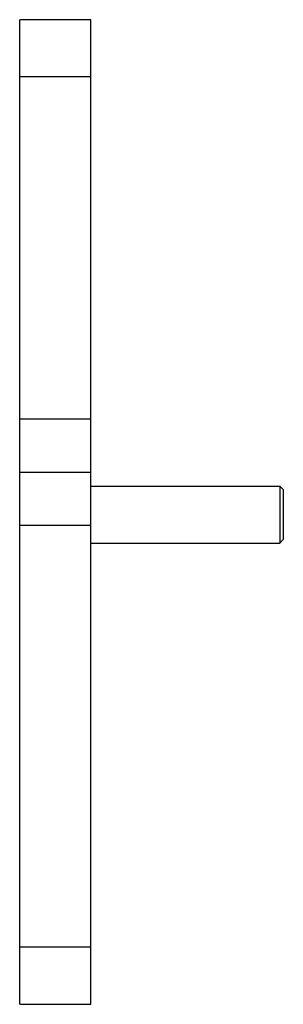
# Model space of a CAD drawing. Header units: millimetres. Extents: x 41 to 78, y 13 to 152.
import ezdxf

# ---------------------------------------------------------------- set-up
doc = ezdxf.new("R2010")
doc.units = ezdxf.units.MM
doc.header["$LTSCALE"] = 10.736656
doc.layers.get('0').update_dxf_attribs({"linetype": 'CONTINUOUS'})

msp = doc.modelspace()

# ---------------------------------------------------------------- linework, layer by layer
at = {"color": 7, "linetype": 'Continuous'}
for p, q in [((41.34, 13.41), (41.34, 151.71)), ((51.34, 151.71), (41.34, 151.71)), ((51.34, 13.41), (51.34, 151.71)), ((41.34, 143.71), (51.34, 143.71)), ((51.34, 95.6), (41.34, 95.6)), ((41.34, 88.16), (51.34, 88.16)), ((51.34, 86.2), (77.84, 86.2)), ((77.84, 86.2), (77.84, 78.2)), ((77.84, 86.2), (78.34, 85.7)), ((78.34, 85.7), (78.34, 78.7)), ((41.34, 80.73), (51.34, 80.73)), ((51.34, 78.2), (77.84, 78.2)), ((77.84, 78.2), (78.34, 78.7)), ((51.34, 21.41), (41.34, 21.41)), ((41.34, 13.41), (51.34, 13.41))]:
    msp.add_line(p, q, dxfattribs=at)

doc.saveas('drawing.dxf')
